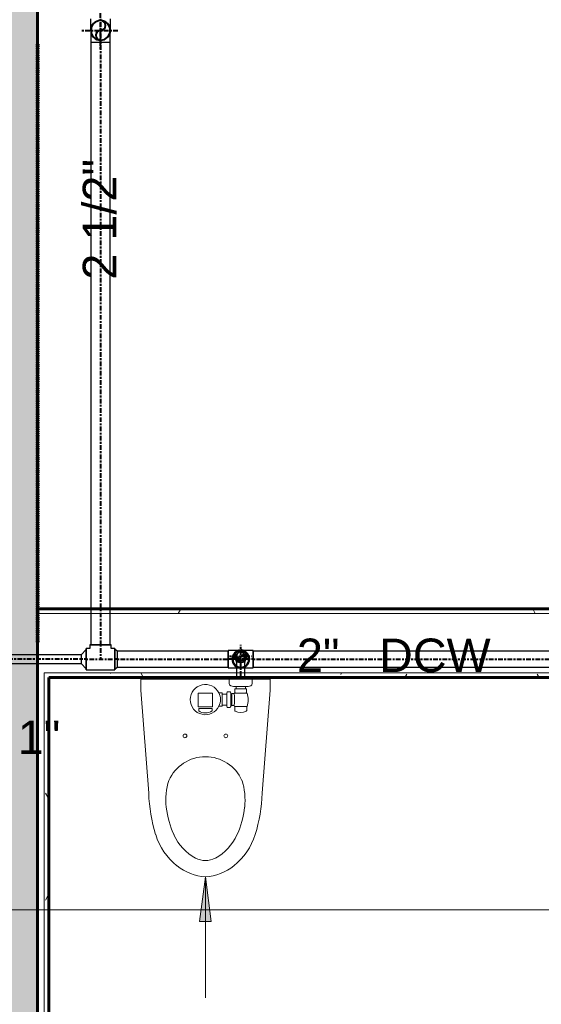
# Model space of a CAD drawing. Header units: inches. Extents: x 102 to 2483, y -110 to 488.
# Tile 14 of 30: x 1338 to 1408, y 41 to 173. Entities that reach past the tile are written whole.
import ezdxf

# ---------------------------------------------------------------- set-up
doc = ezdxf.new("R2010")
doc.units = ezdxf.units.IN
doc.header["$MEASUREMENT"] = 0
for name, pattern in [('Center', [1.25, 0.25, -0.1875, 0.625, -0.1875]), ('Dash', [0.25, 0.125, -0.125]), ('Dash_2_', [0.25, 0.125, -0.125])]:
    doc.linetypes.add(name, pattern=pattern)
for name, color, linetype, lineweight in [('A-AREA', 32, 'Dash_2_', 80), ('A-WALL', 113, 'Continuous', 18), ('A-WALL-PATT', 111, 'Continuous', 60), ('G-ANNO-SYMB', 111, 'Continuous', 9), ('I-WALL', 2, 'Continuous', 18), ('L-SITE-WALL', 31, 'Continuous', 18), ('P-PIPE', 3, 'Continuous', 30), ('P-PIPE-CNTR', 3, 'Center', 40), ('P-PIPE-IDEN', 2, 'Continuous', 9), ('P-SANR-FIXT', 6, 'Continuous', 9), ('P-SANR-FIXT-IDEN', 2, 'Continuous', 9)]:
    doc.layers.add(name, color=color, linetype=linetype, lineweight=lineweight)
doc.styles.add('Arial_2', font='arial.ttf', dxfattribs={"height": 4.5})
pattern_1 = [(0, (0, 0), (15.36, 3.84), [0.634, -10.886, 0.634, -10.886, -61.44]), (0, (0, 0), (15.36, 3.84), [-23.04, 0.634, -22.406, 0.634, -10.886, -26.88]), (0, (0, 0), (15.36, 3.84), [-57.6, 0.634, -7.046, 0.634, -18.566]), (120, (5.76, 1.92), (-11.00554, 11.38215), [0.634, -10.886, 0.634, -10.886, -61.44]), (120, (5.76, 1.92), (-11.00554, 11.38215), [-23.04, 0.634, -22.406, 0.634, -10.886, -26.88]), (120, (5.76, 1.92), (-11.00554, 11.38215), [-57.6, 0.634, -7.046, 0.634, -18.566]), (240, (7.68, 9.6), (-4.35446, -15.22215), [0.634, -10.886, 0.634, -10.886, -61.44]), (240, (7.68, 9.6), (-4.35446, -15.22215), [-23.04, 0.634, -22.406, 0.634, -10.886, -26.88]), (240, (7.68, 9.6), (-4.35446, -15.22215), [-57.6, 0.634, -7.046, 0.634, -18.566])]

# ---------------------------------------------------------------- blocks, each defined once
blk = doc.blocks.new('ANG M_I Facility_HOST_REVISED_07082024_rvt-1-Domestic Water Floor Plan')
at = {"layer": 'A-WALL-PATT', "lineweight": 9}
h = blk.add_hatch(dxfattribs=at)
h.set_pattern_fill('FP_1', style=0, pattern_type=2)
h.set_pattern_definition([(50, (0, 0), (13.77135, -1.20496), [1.44, -15.84]), (355, (0, 0), (-2.66442, 14.44218), [1.152, -12.672]), (100.451, (1.148, -0.1), (11.10708, 13.23737), [1.224, -13.462]), (46.184, (0, 3.84), (20.4913, -3.17785), [2.16, -23.76]), (96.636, (1.708, 3.575), (17.9459, 18.70315), [1.836, -20.193]), (351.184, (0, 3.84), (17.9454, 18.7026), [1.728, -19.008]), (21, (1.92, 2.88), (11.46052, -7.73037), [1.44, -15.84]), (326, (1.92, 2.88), (4.67135, 13.92315), [1.152, -12.672]), (71.451, (2.875, 2.236), (16.13207, 6.19284), [1.224, -13.462]), (37.5, (0, 0), (0.233123, 6.39175), [0.634, -11.885, 0.634, -12.23, -12.72]), (37.5, (0, 0), (0.233123, 6.39175), [-25.382, 0.634, -12.086]), (7.5, (0, 0), (5.05073, 7.57304), [0.634, -6.701, 0.634, -11.597, -4.848]), (7.5, (0, 0), (5.05073, 7.57304), [-19.565, 0.634, -4.214]), (327.5, (-4.282, 0), (10.24958, -0.43289), [0.634, -4.166, 0.634, -14.342, -19.872]), (327.5, (-4.282, 0), (10.24958, -0.43289), [-19.776, 0.634, -19.238]), (317.5, (-6.202, 0), (11.19739, 1.92214), [0.634, -5.606, 0.634, -9.312, -14.112]), (317.5, (-6.202, 0), (11.19739, 1.92214), [-16.186, 0.634, -13.478])])
h.paths.add_polyline_path([(-163.06, -11.66), (-183.06, -11.66), (-183.06, 468.34), (-163.06, 468.34)])
h = blk.add_hatch(dxfattribs=at)
h.set_pattern_fill('FP_2', style=0, pattern_type=2)
h.set_pattern_definition(pattern_1)
h.paths.add_polyline_path([(-31.31, 93.09), (-163.06, 93.09), (-163.06, 93.71), (-31.31, 93.71)])
h = blk.add_hatch(dxfattribs=at)
h.set_pattern_fill('FP_2', style=0, pattern_type=2)
h.set_pattern_definition(pattern_1)
h.paths.add_polyline_path([(-162.19, 85.09), (-31.31, 85.09), (-31.31, 84.46), (-161.56, 84.46), (-162.19, 84.46)])
h = blk.add_hatch(dxfattribs=at)
h.set_pattern_fill('FP_2', style=0, pattern_type=2)
h.set_pattern_definition(pattern_1)
h.paths.add_polyline_path([(-162.19, 12.71), (-162.19, 84.46), (-161.56, 84.46), (-161.56, 12.71)])
at = {"layer": 'A-AREA', "color": 4, "linetype": 'Dash'}
blk.add_line((-163.06, 169.59), (-163.06, 89.09), dxfattribs=at)
at = {"layer": 'A-WALL', "color": 10}
for p, q in [((-31.31, 93.09), (-163.06, 93.09)), ((-31.31, 85.09), (-162.19, 85.09)), ((-162.19, 85.09), (-162.19, 84.46)), ((-162.19, 12.71), (-162.19, 84.46))]:
    blk.add_line(p, q, dxfattribs=at)
at = {"layer": 'I-WALL', "color": 250, "lineweight": 60}
for p, q in [((-31.31, 93.71), (-163.06, 93.71)), ((-163.06, 93.71), (-163.06, 85.09)), ((-163.06, 85.09), (-163.06, 84.46)), ((-163.06, 84.46), (-163.06, 12.71)), ((-161.56, 84.46), (-31.31, 84.46)), ((-161.56, 12.71), (-161.56, 84.46))]:
    blk.add_line(p, q, dxfattribs=at)
at = {"layer": 'I-WALL', "color": 10}
for p, q in [((-163.06, 93.71), (-163.06, 93.71)), ((-161.56, 84.46), (-161.56, 84.46))]:
    blk.add_line(p, q, dxfattribs=at)
at = {"layer": 'L-SITE-WALL', "color": 250, "lineweight": 60}
blk.add_line((-163.06, -11.66), (-163.06, 468.34), dxfattribs=at)
blk = doc.blocks.new('Water Closet-Wall Mounted-Sloan-Valve-WETS-24501201 - WETS-2450_1201-2933277-Domestic Water Floor Plan')
at = {"layer": 'P-SANR-FIXT'}
for p, q in [((-149.18, 82.75), (-149.18, 84.25)), ((-149.18, 84.25), (-131.81, 84.25)), ((-137.31, 83.65), (-137.31, 84.25)), ((-137.31, 84.25), (-134.2, 84.25)), ((-134.2, 84.25), (-134.2, 83.65)), ((-131.81, 84.25), (-131.81, 82.75)), ((-148.11, 68.93), (-149.18, 82.75)), ((-141.48, 80.55), (-141.48, 82.37)), ((-139.55, 82.37), (-141.48, 82.37)), ((-139.55, 82.37), (-139.55, 80.55)), ((-138.68, 82.39), (-138.25, 82.39)), ((-138.25, 82.39), (-138.25, 82.25)), ((-138.25, 80.75), (-138.25, 82.25)), ((-138.25, 82.25), (-137.63, 82.25)), ((-137.63, 82.25), (-137.63, 82.43)), ((-137.63, 80.75), (-137.63, 82.25)), ((-137.55, 82.55), (-137.18, 82.55)), ((-137.1, 82.43), (-137.1, 82.27)), ((-137.1, 80.73), (-137.1, 82.27)), ((-137.1, 82.27), (-136.94, 82.27)), ((-136.94, 82.27), (-136.94, 82.3)), ((-136.94, 82.3), (-136.64, 82.3)), ((-136.94, 80.73), (-136.94, 82.27)), ((-136.64, 82.3), (-136.61, 82.37)), ((-136.61, 82.37), (-136.41, 82.37)), ((-136.54, 82.45), (-136.54, 82.93)), ((-136.54, 82.93), (-136.38, 82.93)), ((-136.41, 82.37), (-136.54, 82.45)), ((-135.1, 82.37), (-136.41, 82.37)), ((-135.13, 83.25), (-136.38, 83.25)), ((-136.38, 82.93), (-136.38, 83.25)), ((-135.13, 82.93), (-136.38, 82.93)), ((-135.13, 83.25), (-135.13, 82.93)), ((-135.13, 82.93), (-134.97, 82.93)), ((-134.97, 82.45), (-135.1, 82.37)), ((-135.1, 82.37), (-134.89, 82.37)), ((-134.97, 82.93), (-134.97, 82.45)), ((-131.81, 82.75), (-132.88, 68.93)), ((-137.63, 80.75), (-138.25, 80.75)), ((-138.25, 80.75), (-138.25, 80.61)), ((-137.63, 80.57), (-137.63, 80.75)), ((-136.94, 80.73), (-137.1, 80.73)), ((-137.1, 80.73), (-137.1, 80.57)), ((-136.94, 80.7), (-136.94, 80.73)), ((-141.48, 80.55), (-139.55, 80.55)), ((-141.4, 79.99), (-141.4, 80.31)), ((-141.4, 80.31), (-139.6, 80.31)), ((-139.6, 80.31), (-139.6, 79.99)), ((-138.25, 80.61), (-138.68, 80.61)), ((-137.18, 80.45), (-137.55, 80.45)), ((-136.64, 80.7), (-136.94, 80.7)), ((-136.6, 80.56), (-136.64, 80.7)), ((-136.56, 80.56), (-136.6, 80.56)), ((-134.95, 80.56), (-136.56, 80.56)), ((-136.56, 80.03), (-136.56, 80.56)), ((-134.91, 80.56), (-134.95, 80.56)), ((-134.95, 80.56), (-134.95, 80.03))]:
    blk.add_line(p, q, dxfattribs=at)
for centre in [(-143.25, 76.62), (-137.76, 76.62)]:
    blk.add_circle(centre, 0.25, dxfattribs=at)
for centre, radius, start, end in [((-140.5, 81.5), 2.03, 26.0811, 180), ((-137.01, 83.65), 0.298, 180, 252), ((-136.38, 85.59), 2.34, 252, 270), ((-135.13, 85.59), 2.34, 270, 288), ((-134.5, 83.65), 0.298, 288, 0), ((-140.5, 81.5), 2.03, 333.9189, 26.0811), ((-137.35, 82.33), 0.292, 131.3298, 160.3449), ((-137.37, 82.33), 0.287, 19.2937, 48.7063), ((-143.21, 81.5), 6.62, 353.0253, 6.9959), ((-137.54, 81.49), 2.79, 340.4361, 18.3383), ((-140.5, 81.5), 2.03, 180, 333.9189), ((-137.35, 80.67), 0.292, 199.6551, 228.6702), ((-137.37, 80.67), 0.287, 311.2937, 340.7063), ((-136.47, 80.02), 0.0931, 179.3903, 244.6097), ((-135.75, 81.53), 1.76, 244.6097, 295.3903), ((-135.05, 80.03), 0.101, 298, 360), ((-140.5, 68.46), 5.37, 23.9471, 156.0529), ((-137.02, 67.99), 8.8, 162.4204, 186.1612), ((-143.97, 67.99), 8.8, 353.8388, 17.5796), ((-127.56, 69.52), 20.57, 181.6573, 197.3822), ((-153.44, 69.52), 20.57, 342.6178, 358.3427), ((-134.07, 68.29), 11.76, 186.0964, 205.0765), ((-146.92, 68.29), 11.76, 334.9235, 353.9036), ((-138.83, 65.99), 8.76, 197.3822, 231.1385), ((-138.55, 66.17), 6.81, 204.8717, 241.2206), ((-142.44, 66.17), 6.81, 298.7794, 335.1283), ((-142.17, 65.99), 8.76, 308.8615, 342.6178), ((-140.5, 62.7), 2.82, 241.8618, 298.1382), ((-140.08, 64.43), 6.75, 231.1385, 266.4894), ((-140.91, 64.43), 6.75, 273.5106, 308.8615)]:
    blk.add_arc(centre, radius, start, end, dxfattribs=at)
blk.add_ellipse((-140.5, 80.72), major_axis=(1.29, 0), ratio=0.787206, start_param=3.941801, end_param=5.482974, dxfattribs=at)
blk = doc.blocks.new('Elbow - Generic - Standard-3023204-Domestic Water Floor Plan')
at = {"layer": 'P-PIPE', "color": 170}
blk.add_line((-154.6, 270.79), (-154.6, 270.79), dxfattribs=at)
blk.add_line((-154.6, 270.79), (-154.6, 270.79), dxfattribs=at)
at = {"layer": 'P-PIPE', "color": 170, "flags": 128}
for points in [[(-155.91, 272.36), (-155.91, 272.26), (-155.91, 272), (-155.91, 271.59), (-155.91, 271.08), (-155.91, 270.79)], [(-153.29, 270.79), (-153.29, 271.32), (-153.29, 271.79), (-153.29, 272.14), (-153.29, 272.33), (-153.29, 272.36)]]:
    blk.add_lwpolyline(points, dxfattribs=at)
at = {"layer": 'P-PIPE', "color": 170}
for start, end in [(90, 270), (270, 90)]:
    blk.add_arc((-154.6, 272.36), 1.31, start, end, dxfattribs=at)
blk = doc.blocks.new('Elbow - Generic - Standard-V1-Domestic Water Floor Plan')
at = {"layer": 'P-PIPE', "color": 170}
blk.add_line((-154.6, 273.92), (-154.6, 273.92), dxfattribs=at)
blk.add_line((-154.6, 273.92), (-154.6, 273.92), dxfattribs=at)
at = {"layer": 'P-PIPE', "color": 170, "flags": 128}
for points in [[(-155.91, 272.36), (-155.91, 272.45), (-155.91, 272.72), (-155.91, 273.13), (-155.91, 273.63), (-155.91, 273.92)], [(-153.29, 273.92), (-153.29, 273.39), (-153.29, 272.92), (-153.29, 272.57), (-153.29, 272.38), (-153.29, 272.36)], [(-155.91, 272.36), (-155.82, 272.84), (-155.56, 273.26), (-155.16, 273.54), (-154.68, 273.67), (-154.6, 273.67)], [(-154.6, 273.67), (-154.12, 273.58), (-153.7, 273.31), (-153.41, 272.91), (-153.29, 272.43), (-153.29, 272.36)], [(-154.6, 271.04), (-155.08, 271.14), (-155.5, 271.4), (-155.79, 271.8), (-155.91, 272.28), (-155.91, 272.36)], [(-153.29, 272.36), (-153.38, 271.87), (-153.65, 271.46), (-154.04, 271.17), (-154.52, 271.05), (-154.6, 271.04)]]:
    blk.add_lwpolyline(points, dxfattribs=at)
at = {"layer": 'P-PIPE', "color": 170}
for start, end in [(90, 270), (270, 90)]:
    blk.add_arc((-154.6, 272.36), 1.31, start, end, dxfattribs=at)
blk = doc.blocks.new('Pipe Transition - Standard-3219846-Domestic Water Floor Plan')
at = {"layer": 'P-PIPE', "color": 170}
for p, q in [((-136.59, 87.59), (-136.39, 87.84)), ((-135.11, 87.84), (-134.92, 87.59))]:
    blk.add_line(p, q, dxfattribs=at)
for centre, radius, start, end in [((-135.75, 86.93), 1.06, 90, 180), ((-135.75, 87.34), 0.812, 90, 180), ((-135.75, 87.34), 0.812, 180, 270), ((-135.75, 87.34), 0.813, 0, 90), ((-135.75, 86.93), 1.06, 0, 90), ((-135.75, 87.34), 0.813, 270, 0), ((-135.75, 86.93), 1.06, 180, 270), ((-135.75, 86.93), 1.06, 270, 0)]:
    blk.add_arc(centre, radius, start, end, dxfattribs=at)
blk = doc.blocks.new('Elbow - Generic - Standard-558445-Domestic Water Floor Plan')
at = {"layer": 'P-PIPE', "color": 170}
blk.add_line((-186.81, 74.41), (-186.81, 74.41), dxfattribs=at)
blk.add_line((-186.81, 74.41), (-186.81, 74.41), dxfattribs=at)
at = {"layer": 'P-PIPE', "color": 170, "flags": 128}
for points in [[(-187.37, 73.6), (-187.37, 73.69), (-187.37, 73.95), (-187.37, 74.31), (-187.37, 74.41)], [(-187.37, 73.6), (-187.28, 73.91), (-187.04, 74.11), (-186.81, 74.16)], [(-186.81, 74.16), (-186.5, 74.07), (-186.3, 73.83), (-186.25, 73.6)], [(-186.25, 74.41), (-186.25, 74.04), (-186.25, 73.75), (-186.25, 73.61), (-186.25, 73.6)], [(-186.81, 73.04), (-187.12, 73.13), (-187.33, 73.37), (-187.37, 73.6)], [(-186.25, 73.6), (-186.34, 73.29), (-186.58, 73.08), (-186.81, 73.04)]]:
    blk.add_lwpolyline(points, dxfattribs=at)
at = {"layer": 'P-PIPE', "color": 170}
for start, end in [(90, 270), (270, 90)]:
    blk.add_arc((-186.81, 73.6), 0.562, start, end, dxfattribs=at)
blk = doc.blocks.new('Pipe Transition - Standard-3219921-Domestic Water Floor Plan')
at = {"layer": 'P-PIPE', "color": 170}
for radius, start, end in [(0.813, 90, 180), (0.813, 180, 270), (0.562, 90, 180), (0.562, 180, 270), (0.812, 0, 90), (0.562, 0, 90), (0.562, 270, 0), (0.812, 270, 0)]:
    blk.add_arc((-135.75, 87.34), radius, start, end, dxfattribs=at)

msp = doc.modelspace()

# ---------------------------------------------------------------- hatches: boundary and pattern name
at = {"layer": 'P-SANR-FIXT-IDEN'}
msp.add_hatch(color=256, dxfattribs=at).paths.add_polyline_path([(1363.17, 57.69), (1362.38, 51.69), (1363.96, 51.69)])

# ---------------------------------------------------------------- linework, layer by layer
at = {"layer": 'G-ANNO-SYMB'}
msp.add_line((1312.87, 53.24), (1525.97, 53.24), dxfattribs=at)
at = {"layer": 'P-PIPE', "color": 170}
for p, q in [((1347.75, 169.87), (1347.75, 88.87)), ((1347.75, 169.87), (1350.38, 169.87)), ((1350.38, 88.87), (1350.38, 169.87)), ((1347.63, 88.87), (1347.63, 88.37)), ((1349.07, 88.87), (1347.63, 88.87)), ((1347.63, 88.87), (1349.07, 88.87)), ((1347.75, 88.87), (1350.38, 88.87)), ((1349.07, 88.87), (1350.5, 88.87)), ((1350.5, 88.87), (1349.07, 88.87)), ((1350.5, 88.37), (1350.5, 88.87)), ((1346.47, 87.5), (1317.67, 87.5)), ((1347.13, 88.25), (1346.47, 87.5)), ((1346.47, 87.5), (1346.47, 86.37)), ((1347.63, 88.37), (1347.13, 88.37)), ((1347.13, 86.93), (1347.13, 88.37)), ((1347.13, 88.37), (1347.13, 86.93)), ((1351, 88.37), (1350.5, 88.37)), ((1351, 86.93), (1351, 88.37)), ((1351, 88.37), (1351, 86.93)), ((1351.33, 88), (1351, 88.25)), ((1366.22, 88), (1351.33, 88)), ((1351.33, 85.87), (1351.33, 88)), ((1369.6, 88.12), (1366.22, 88.12)), ((1366.22, 88.12), (1366.22, 86.93)), ((1366.22, 86.93), (1366.22, 88.12)), ((1366.22, 85.87), (1366.22, 88)), ((1369.6, 88.12), (1369.6, 86.93)), ((1369.6, 86.93), (1369.6, 88.12)), ((1422.31, 88), (1369.6, 88)), ((1369.6, 85.87), (1369.6, 88)), ((1317.67, 86.37), (1346.47, 86.37)), ((1346.47, 86.37), (1347.13, 85.62)), ((1347.13, 86.93), (1347.13, 85.5)), ((1347.13, 85.5), (1347.13, 86.93)), ((1351, 86.93), (1351, 85.5)), ((1351, 85.5), (1351, 86.93)), ((1366.22, 86.93), (1366.22, 85.75)), ((1366.22, 85.75), (1366.22, 86.93)), ((1367.35, 86.53), (1367.35, 84.25)), ((1368.47, 86.53), (1367.35, 86.53)), ((1368.47, 84.25), (1368.47, 86.53)), ((1369.6, 86.93), (1369.6, 85.75)), ((1369.6, 85.75), (1369.6, 86.93)), ((1347.13, 85.5), (1351, 85.5)), ((1351, 85.62), (1351.33, 85.87)), ((1351.33, 85.87), (1366.22, 85.87)), ((1366.22, 85.75), (1369.6, 85.75)), ((1369.6, 85.87), (1422.31, 85.87)), ((1368.47, 84.25), (1367.35, 84.25))]:
    msp.add_line(p, q, dxfattribs=at)
at = {"layer": 'P-PIPE', "color": 160, "lineweight": 40}
for centre, radius, start, end in [((1349.07, 171.43), 1.31, 0, 180), ((1349.07, 172.09), 0.656, 270, 90), ((1349.07, 171.43), 1.31, 180, 0), ((1349.07, 170.77), 0.656, 90, 270), ((1367.91, 87.34), 0.812, 0, 180), ((1367.91, 87.34), 0.812, 180, 0), ((1367.91, 86.93), 0.406, 90, 270), ((1367.91, 87.75), 0.406, 270, 90)]:
    msp.add_arc(centre, radius, start, end, dxfattribs=at)
at = {"layer": 'P-PIPE', "color": 170}
for start, end in [(90, 180), (0, 90), (180, 270), (270, 0)]:
    msp.add_arc((1367.91, 86.93), 1.19, start, end, dxfattribs=at)
at = {"layer": 'P-PIPE-CNTR', "color": 160}
for p, q in [((1349.07, 168.93), (1349.07, 173.93)), ((1349.07, 172.99), (1349.07, 171.43)), ((1346.57, 171.43), (1351.57, 171.43)), ((1349.07, 171.43), (1349.07, 169.87)), ((1349.07, 169.87), (1349.07, 88.87)), ((1349.07, 169.87), (1349.07, 88.87)), ((1349.07, 88.87), (1349.07, 86.93)), ((1367.91, 85.84), (1367.91, 88.84)), ((1366.41, 87.34), (1369.41, 87.34)), ((1367.91, 86.93), (1367.91, 87.34)), ((1367.91, 86.53), (1367.91, 87.34)), ((1346.47, 86.93), (1317.67, 86.93)), ((1346.47, 86.93), (1317.67, 86.93)), ((1347.13, 86.93), (1346.47, 86.93)), ((1347.13, 86.93), (1351, 86.93)), ((1351.33, 86.93), (1351, 86.93)), ((1351.33, 86.93), (1366.22, 86.93)), ((1351.33, 86.93), (1366.22, 86.93)), ((1369.6, 86.93), (1366.22, 86.93)), ((1367.91, 84.25), (1367.91, 86.53)), ((1367.91, 84.25), (1367.91, 86.53)), ((1369.6, 86.93), (1422.31, 86.93)), ((1369.6, 86.93), (1422.31, 86.93))]:
    msp.add_line(p, q, dxfattribs=at)
at = {"layer": 'P-SANR-FIXT-IDEN'}
for p, q in [((1363.17, 57.69), (1362.38, 51.69)), ((1363.96, 51.69), (1363.17, 57.69)), ((1363.17, 57.69), (1363.17, 41.41)), ((1362.38, 51.69), (1363.96, 51.69))]:
    msp.add_line(p, q, dxfattribs=at)

# ---------------------------------------------------------------- block references
at = {"lineweight": 5}
msp.add_blockref('ANG M_I Facility_HOST_REVISED_07082024_rvt-1-Domestic Water Floor Plan', (1503.67, 0), dxfattribs=at)
at = {"layer": 'P-PIPE', "color": 170, "extrusion": (0, 0, -1), "rotation": 180}
for name in ['Elbow - Generic - Standard-3023204-Domestic Water Floor Plan', 'Elbow - Generic - Standard-V1-Domestic Water Floor Plan']:
    msp.add_blockref(name, (-1503.67, 443.79), dxfattribs=at)
at = {"layer": 'P-PIPE', "color": 170}
for name in ['Pipe Transition - Standard-3219846-Domestic Water Floor Plan', 'Pipe Transition - Standard-3219921-Domestic Water Floor Plan']:
    msp.add_blockref(name, (1503.67, 0), dxfattribs=at)
at = {"layer": 'P-PIPE', "color": 170, "rotation": 180}
msp.add_blockref('Elbow - Generic - Standard-558445-Domestic Water Floor Plan', (1181.1, 160.94), dxfattribs=at)
at = {"layer": 'P-SANR-FIXT'}
msp.add_blockref('Water Closet-Wall Mounted-Sloan-Valve-WETS-24501201 - WETS-2450_1201-2933277-Domestic Water Floor Plan', (1503.67, 0), dxfattribs=at)

# ---------------------------------------------------------------- texts
at = {"layer": 'P-PIPE-IDEN', "insert": (1346.68, 137.94), "char_height": 4.5, "width": 19.695, "attachment_point": 1, "rotation": 90, "style": 'Arial_2'}
msp.add_mtext('2 1/2"', dxfattribs=at)
at = {"layer": 'P-PIPE-IDEN', "char_height": 4.5, "attachment_point": 1, "style": 'Arial_2'}
for s, insert, width in [('2"', (1375.47, 89.7), 6.969), ('DCW', (1386.51, 89.7), 18.786), ('1"', (1337.93, 78.69), 6.969)]:
    msp.add_mtext(s, dxfattribs=dict(at, insert=insert, width=width))

doc.saveas('drawing.dxf')
